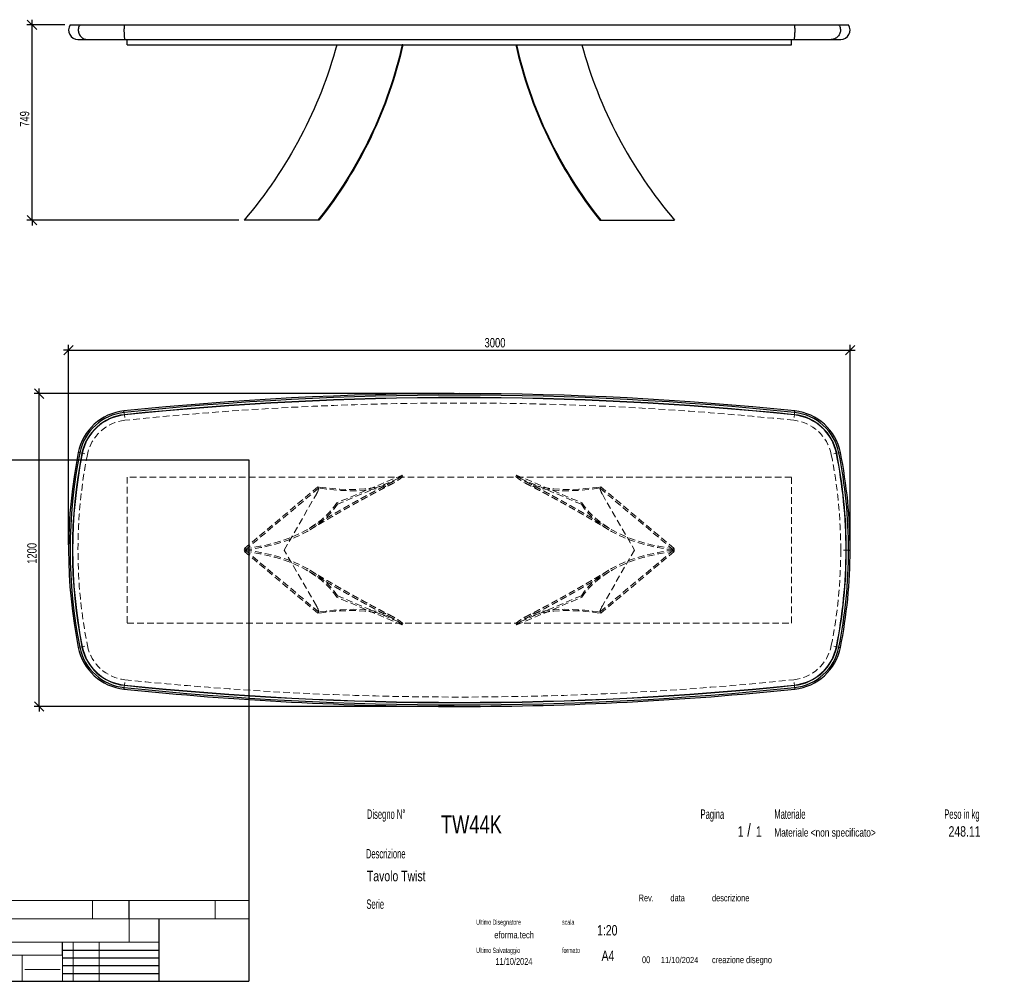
# Model space of a CAD drawing. Header units: millimetres. Extents: x 2 to 291, y 2 to 187.
# Tile 2 of 2: x 102 to 291, y 2 to 187. Entities that reach past the tile are written whole.
import ezdxf

# ---------------------------------------------------------------- set-up
doc = ezdxf.new("R2010")
doc.units = ezdxf.units.MM
doc.linetypes.add('HIDDEN', pattern=[1.905, 1.27, -0.635])
doc.layers.add('FORMAT', color=7, linetype='Continuous')
doc.styles.add('SLDTEXTSTYLE0', font='TXT', dxfattribs={"width": 0.605})
doc.styles.add('SLDTEXTSTYLE1', font='TXT', dxfattribs={"width": 0.75})
doc.dimstyles.new('SLDDIMSTYLE0', dxfattribs={"dimtxt": 1.8, "dimasz": 1.8, "dimexe": 0, "dimexo": 0.0625, "dimgap": 0.45, "dimtad": 1, "dimlfac": 20, "dimrnd": 1e-09, "dimzin": 12, "dimdsep": 46, "dimtxsty": 'SLDTEXTSTYLE1', "dimblk1": 'OBLIQUE', "dimblk2": 'OBLIQUE', "dimsah": 1, "dimcen": 0.09, "dimadec": 0, "dimazin": 3, "dimtfac": 1, "dimtmove": 0, "dimatfit": 0, "dimldrblk": 'OBLIQUE', "dimfxl": 0, "dimfrac": 2, "dimtolj": 1, "dimtzin": 12, "dimarcsym": 0})

# ---------------------------------------------------------------- blocks, each defined once
blk = doc.blocks.new('_Oblique')
at = {"color": 0, "linetype": 'ByBlock', "lineweight": -2}
blk.add_line((-0.5, -0.5), (0.5, 0.5), dxfattribs=at)
blk = doc.blocks.new('_D')
at = {"layer": 'FORMAT', "color": 7}
for p, q in [((110.7, 185.95), (103.37, 185.95)), ((104.37, 185.95), (104.37, 186.95)), ((104.37, 148.5), (104.37, 185.95)), ((144.08, 148.5), (103.37, 148.5)), ((104.37, 148.5), (104.37, 147.5))]:
    blk.add_line(p, q, dxfattribs=at)
at = {"layer": 'FORMAT', "color": 7, "xscale": 1.8, "yscale": 1.8}
for p, rotation in [((104.37, 185.95), 270.0000000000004), ((104.37, 148.5), 90.0000000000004)]:
    blk.add_blockref('_Oblique', p, dxfattribs=dict(at, rotation=rotation))
at = {"layer": 'FORMAT', "color": 7, "insert": (102.05, 166.4), "char_height": 1.8, "attachment_point": 1, "rotation": 90, "style": 'SLDTEXTSTYLE1'}
blk.add_mtext('749', dxfattribs=at)
blk = doc.blocks.new('_D_1')
at = {"layer": 'FORMAT', "color": 7}
for p, q in [((105.77, 115.22), (105.77, 116.22)), ((185.39, 115.22), (104.77, 115.22)), ((105.77, 55.22), (105.77, 115.22)), ((185.39, 55.22), (104.77, 55.22)), ((105.77, 55.22), (105.77, 54.22))]:
    blk.add_line(p, q, dxfattribs=at)
at = {"layer": 'FORMAT', "color": 7, "xscale": 1.8, "yscale": 1.8}
for p, rotation in [((105.77, 115.22, 16.7), 270.0000000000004), ((105.77, 55.22, 16.7), 90.0000000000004)]:
    blk.add_blockref('_Oblique', p, dxfattribs=dict(at, rotation=rotation))
at = {"layer": 'FORMAT', "color": 7, "insert": (103.45, 82.57), "char_height": 1.8, "attachment_point": 1, "rotation": 90, "style": 'SLDTEXTSTYLE1'}
blk.add_mtext('1200', dxfattribs=at)
blk = doc.blocks.new('_D_2')
at = {"layer": 'FORMAT', "color": 7}
for p, q in [((111.39, 123.57), (110.39, 123.57)), ((111.39, 86.22), (111.39, 124.57)), ((111.39, 123.57), (261.39, 123.57)), ((261.39, 86.22), (261.39, 124.57)), ((261.39, 123.57), (262.39, 123.57))]:
    blk.add_line(p, q, dxfattribs=at)
at = {"layer": 'FORMAT', "color": 7, "xscale": 1.8, "yscale": 1.8}
blk.add_blockref('_Oblique', (111.39, 123.57, 16.7), dxfattribs=at)
at = {"layer": 'FORMAT', "color": 7, "xscale": 1.8, "yscale": 1.8, "rotation": 180.0000000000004}
blk.add_blockref('_Oblique', (261.39, 123.57, 16.7), dxfattribs=at)
at = {"layer": 'FORMAT', "color": 7, "insert": (191.23, 125.89), "char_height": 1.8, "attachment_point": 1, "style": 'SLDTEXTSTYLE1'}
blk.add_mtext('3000', dxfattribs=at)

msp = doc.modelspace()

# ---------------------------------------------------------------- linework, layer by layer
at = {"color": 7, "linetype": 'Continuous', "lineweight": 25}
for p, q in [((111.69573, 185.9495), (113.54806, 185.9495)), ((113.54806, 185.9495), (122.05642, 185.9495)), ((122.05642, 185.9495), (250.72838, 185.9495)), ((250.72838, 185.9495), (259.23673, 185.9495)), ((259.23673, 185.9495), (261.08906, 185.9495)), ((113.1924, 183.1495), (115.01545, 183.1495)), ((115.01545, 183.1495), (122.21056, 183.1495)), ((122.21056, 183.1495), (250.57424, 183.1495)), ((122.6424, 182.1495), (122.6424, 183.1495)), ((122.6424, 182.1495), (175.41643, 182.1495)), ((175.5424, 182.1495), (175.42518, 182.1495)), ((175.55115, 182.1495), (197.23365, 182.1495)), ((197.2424, 182.1495), (197.35962, 182.1495)), ((197.36837, 182.1495), (250.1424, 182.1495)), ((250.1424, 182.1495), (250.1424, 183.1495)), ((250.57424, 183.1495), (257.76934, 183.1495)), ((257.76934, 183.1495), (259.5924, 183.1495)), ((159.24956, 148.4995), (145.07774, 148.4995)), ((145.27058, 148.7495), (145.27058, 148.73077)), ((145.27058, 148.7495), (145.28619, 148.7495)), ((159.4424, 148.4995), (159.24956, 148.4995)), ((213.3424, 148.4995), (213.53523, 148.4995)), ((213.53523, 148.4995), (227.70706, 148.4995)), ((227.51422, 148.7495), (227.49861, 148.7495)), ((227.51422, 148.7495), (227.51422, 148.73077)), ((122.05642, 111.59908), (122.02518, 111.90081)), ((250.72838, 111.59908), (250.75962, 111.90081)), ((122.10534, 111.12661), (122.10019, 111.17634)), ((250.67946, 111.12661), (250.68461, 111.17634)), ((113.54806, 103.86249), (113.25066, 103.92219)), ((114.01377, 103.769), (113.96475, 103.77884)), ((258.77102, 103.769), (258.82004, 103.77884)), ((259.23673, 103.86249), (259.53413, 103.92219)), ((260.61406, 85.22415), (260.66406, 85.22415)), ((261.08906, 85.22415), (261.3924, 85.22415)), ((113.54806, 66.58581), (113.25066, 66.52611)), ((114.01377, 66.6793), (113.96475, 66.66946)), ((258.77102, 66.6793), (258.82004, 66.66946)), ((259.23673, 66.58581), (259.53413, 66.52611)), ((122.05642, 58.84922), (122.02518, 58.5475)), ((122.10534, 59.3217), (122.10019, 59.27196)), ((250.67946, 59.3217), (250.68461, 59.27196)), ((250.72838, 58.84922), (250.75962, 58.5475))]:
    msp.add_line(p, q, dxfattribs=at)
at = {"color": 7, "linetype": 'HIDDEN', "lineweight": 18}
for p, q in [((122.02518, 111.90081), (122.21056, 110.11038)), ((250.75962, 111.90081), (250.57424, 110.11038)), ((113.25066, 103.92219), (115.01545, 103.56792)), ((259.53413, 103.92219), (257.76934, 103.56792)), ((250.1424, 99.22415), (122.6424, 99.22415)), ((122.6424, 99.22415), (122.6424, 71.22415)), ((175.42518, 99.6003), (162.86029, 94.26682)), ((162.97751, 93.99067), (175.5424, 99.32415)), ((175.5424, 99.32415), (175.42518, 99.6003)), ((197.2424, 99.32415), (197.35962, 99.6003)), ((209.80729, 93.99067), (197.2424, 99.32415)), ((197.35962, 99.6003), (209.92451, 94.26682)), ((250.1424, 71.22415), (250.1424, 99.22415)), ((159.24956, 97.34554), (145.07774, 85.45397)), ((145.27058, 85.22415), (159.4424, 97.11572)), ((159.4424, 97.11572), (159.24956, 97.34554)), ((213.3424, 97.11572), (213.53523, 97.34554)), ((227.51422, 85.22415), (213.3424, 97.11572)), ((213.53523, 97.34554), (227.70706, 85.45397)), ((152.77058, 85.22415), (158.94547, 95.91938)), ((213.83933, 95.91938), (220.01422, 85.22415)), ((162.86029, 94.26682), (162.97751, 93.99067)), ((209.92451, 94.26682), (209.80729, 93.99067)), ((145.07774, 85.45397), (145.27058, 85.22415)), ((145.07774, 84.99434), (145.27058, 85.22415)), ((145.27058, 85.22415), (159.4424, 73.33258)), ((158.94547, 74.52893), (152.77058, 85.22415)), ((227.51422, 85.22415), (213.3424, 73.33258)), ((220.01422, 85.22415), (213.83933, 74.52893)), ((227.70706, 85.45397), (227.51422, 85.22415)), ((227.70706, 84.99434), (227.51422, 85.22415)), ((261.3924, 85.22415), (259.5924, 85.22415)), ((159.24956, 73.10277), (145.07774, 84.99434)), ((213.53523, 73.10277), (227.70706, 84.99434)), ((162.86029, 76.18148), (162.97751, 76.45763)), ((175.42518, 70.848), (162.86029, 76.18148)), ((162.97751, 76.45763), (175.5424, 71.12415)), ((209.80729, 76.45763), (197.2424, 71.12415)), ((197.35962, 70.848), (209.92451, 76.18148)), ((209.92451, 76.18148), (209.80729, 76.45763)), ((159.4424, 73.33258), (159.24956, 73.10277)), ((213.3424, 73.33258), (213.53523, 73.10277)), ((122.6424, 71.22415), (250.1424, 71.22415)), ((175.5424, 71.12415), (175.42518, 70.848)), ((197.2424, 71.12415), (197.35962, 70.848)), ((113.25066, 66.52611), (115.01545, 66.88039)), ((259.53413, 66.52611), (257.76934, 66.88039)), ((122.02518, 58.5475), (122.21056, 60.33793)), ((250.75962, 58.5475), (250.57424, 60.33793))]:
    msp.add_line(p, q, dxfattribs=at)
at = {"color": 7, "linetype": 'Continuous', "lineweight": 25, "flags": 128}
for points in [[(113.54806, 185.9495), (113.45516, 185.79055), (113.37874, 185.62272), (113.31963, 185.44778), (113.27843, 185.26756), (113.25559, 185.08399), (113.25136, 184.89899), (113.26576, 184.71453), (113.29866, 184.53255), (113.3497, 184.35498), (113.41835, 184.18369), (113.50387, 184.02049), (113.60537, 183.86712), (113.72178, 183.72518), (113.85185, 183.59618), (113.99422, 183.48148), (114.14739, 183.3823), (114.30973, 183.29968), (114.47953, 183.2345), (114.65499, 183.18744), (114.83426, 183.15901), (115.01545, 183.1495)], [(122.05642, 185.9495), (122.04666, 185.79055), (122.03863, 185.62272), (122.03242, 185.44778), (122.0281, 185.26756), (122.0257, 185.08399), (122.02525, 184.89899), (122.02676, 184.71453), (122.03022, 184.53255), (122.03558, 184.35498), (122.04279, 184.18369), (122.05178, 184.02049), (122.06244, 183.86712), (122.07467, 183.72518), (122.08833, 183.59618), (122.10328, 183.48148), (122.11937, 183.3823), (122.13643, 183.29968), (122.15426, 183.2345), (122.17269, 183.18744), (122.19152, 183.15901), (122.21056, 183.1495)], [(250.72838, 185.9495), (250.73814, 185.79055), (250.74616, 185.62272), (250.75237, 185.44778), (250.7567, 185.26756), (250.7591, 185.08399), (250.75954, 184.89899), (250.75803, 184.71453), (250.75458, 184.53255), (250.74921, 184.35498), (250.742, 184.18369), (250.73302, 184.02049), (250.72236, 183.86712), (250.71013, 183.72518), (250.69647, 183.59618), (250.68151, 183.48148), (250.66542, 183.3823), (250.64837, 183.29968), (250.63053, 183.2345), (250.6121, 183.18744), (250.59327, 183.15901), (250.57424, 183.1495)], [(259.23673, 185.9495), (259.32964, 185.79055), (259.40605, 185.62272), (259.46517, 185.44778), (259.50636, 185.26756), (259.5292, 185.08399), (259.53344, 184.89899), (259.51903, 184.71453), (259.48614, 184.53255), (259.43509, 184.35498), (259.36645, 184.18369), (259.28092, 184.02049), (259.17942, 183.86712), (259.06302, 183.72518), (258.93294, 183.59618), (258.79057, 183.48148), (258.6374, 183.3823), (258.47506, 183.29968), (258.30527, 183.2345), (258.1298, 183.18744), (257.95053, 183.15901), (257.76934, 183.1495)]]:
    msp.add_lwpolyline(points, dxfattribs=at)
at = {"color": 7, "linetype": 'Continuous', "lineweight": 25}
for centre, radius, start, end in [((113.1924, 184.9495), 1.8, 146.2510114, 270), ((259.5924, 184.9495), 1.8, 270, 33.7489886), ((186.3924, -509.77585), 625, 84.08876688, 95.91123312), ((186.3924, -509.77585), 624.69666, 84.08876688, 95.91123312), ((186.3924, -509.77585), 624.27166, 84.08876688, 95.91123312), ((186.3924, -509.77585), 624.22166, 84.08876688, 95.91123312), ((123.05505, 101.95398), 10, 95.9112331, 168.6488503), ((123.05505, 101.95398), 9.69666, 95.9112331, 168.6488503), ((249.72974, 101.95398), 9.69666, 11.3511497, 84.0887669), ((249.72974, 101.95398), 10, 11.3511497, 84.0887669), ((123.05505, 101.95398), 9.27166, 95.9112331, 168.6488503), ((123.05505, 101.95398), 9.22166, 95.9112331, 168.6488503), ((249.72974, 101.95398), 9.22166, 11.3511497, 84.0887669), ((249.72974, 101.95398), 9.27166, 11.3511497, 84.0887669), ((206.3924, 85.22415), 95, 168.6488503, 191.3511497), ((206.3924, 85.22415), 94.69666, 168.6488503, 191.3511497), ((206.3924, 85.22415), 94.27166, 168.6488503, 191.3511497), ((206.3924, 85.22415), 94.22166, 168.6488503, 191.3511497), ((166.3924, 85.22415), 94.22166, 0, 11.3511497), ((166.3924, 85.22415), 94.27166, 0, 11.3511497), ((166.3924, 85.22415), 94.69666, 0, 11.3511497), ((166.3924, 85.22415), 95, 0, 11.3511497), ((166.3924, 85.22415), 94.22166, 348.6488503, 0), ((166.3924, 85.22415), 94.27166, 348.6488503, 0), ((166.3924, 85.22415), 94.69666, 348.6488503, 0), ((166.3924, 85.22415), 95, 348.6488503, 0), ((123.05505, 68.49433), 10, 191.3511497, 264.0887669), ((123.05505, 68.49433), 9.69666, 191.3511497, 264.0887669), ((123.05505, 68.49433), 9.27166, 191.3511497, 264.0887669), ((123.05505, 68.49433), 9.22166, 191.3511497, 264.0887669), ((249.72974, 68.49433), 9.22166, 275.9112331, 348.6488503), ((249.72974, 68.49433), 9.27166, 275.9112331, 348.6488503), ((249.72974, 68.49433), 9.69666, 275.9112331, 348.6488503), ((249.72974, 68.49433), 10, 275.9112331, 348.6488503), ((186.3924, 680.22415), 624.69666, 264.08876688, 275.91123312), ((186.3924, 680.22415), 624.27166, 264.08876688, 275.91123312), ((186.3924, 680.22415), 624.22166, 264.08876688, 275.91123312), ((186.3924, 680.22415), 625, 264.08876688, 270), ((186.3924, 680.22415), 625, 270, 275.91123312)]:
    msp.add_arc(centre, radius, start, end, dxfattribs=at)
at = {"color": 7, "linetype": 'HIDDEN', "lineweight": 18}
for centre, radius, start, end in [((186.3924, -509.77585), 623.2, 84.08876688, 95.91123312), ((123.05505, 101.95398), 8.2, 95.9112331, 168.6488503), ((249.72974, 101.95398), 8.2, 11.3511497, 84.0887669), ((206.3924, 85.22415), 93.2, 168.6488503, 191.3511497), ((166.3924, 85.22415), 93.2, 0, 11.3511497), ((154.61534, 98.41938), 5, 330, 344.8865476), ((218.16945, 98.41938), 5, 195.1134524, 210), ((166.3924, 85.22415), 93.2, 348.6488503, 0), ((154.61534, 72.02893), 5, 15.1134524, 30), ((218.16945, 72.02893), 5, 150, 164.8865476), ((123.05505, 68.49433), 8.2, 191.3511497, 264.0887669), ((249.72974, 68.49433), 8.2, 275.9112331, 348.6488503), ((186.3924, 680.22415), 623.2, 264.08876688, 275.91123312)]:
    msp.add_arc(centre, radius, start, end, dxfattribs=at)
at = {"color": 7, "linetype": 'Continuous', "lineweight": 25}
for points in [[(162.86029, 182.1495), (159.62941, 170.01818), (153.50186, 158.38538), (145.07774, 148.4995)], [(175.42518, 182.1495), (172.72995, 170.01818), (167.13804, 158.38538), (159.24956, 148.4995)], [(175.5424, 182.1495), (172.87237, 170.01818), (167.30567, 158.38538), (159.4424, 148.4995)], [(197.2424, 182.1495), (199.91242, 170.01818), (205.47913, 158.38538), (213.3424, 148.4995)], [(197.35962, 182.1495), (200.05485, 170.01818), (205.64676, 158.38538), (213.53523, 148.4995)], [(209.92451, 182.1495), (213.15538, 170.01818), (219.28294, 158.38538), (227.70706, 148.4995)]]:
    msp.add_open_spline(points, degree=3, dxfattribs=at)
at = {"color": 7, "linetype": 'HIDDEN', "lineweight": 18}
for points, knots in [([(157.5715, 89.35914), (157.65039, 89.40676), (157.79402, 89.49346), (157.98816, 89.61037), (158.15124, 89.70844), (158.307, 89.80198), (158.47786, 89.90446), (158.66476, 90.01638), (158.84677, 90.12518), (159.00485, 90.21953), (159.15862, 90.3112), (159.32727, 90.4116), (159.53273, 90.53371), (159.75626, 90.6663), (159.96993, 90.79277), (160.18188, 90.918), (160.41586, 91.056), (160.66504, 91.2026), (160.90398, 91.34285), (161.12898, 91.47466), (161.36533, 91.61282), (161.60676, 91.75362), (161.82376, 91.8799), (161.9979, 91.98104), (162.14939, 92.0689), (162.29056, 92.15067), (162.43386, 92.23356), (162.5619, 92.30752), (162.66837, 92.36895), (162.76876, 92.42682), (162.879, 92.49031), (163.00738, 92.56416), (163.15031, 92.64627), (163.29374, 92.72855), (163.43009, 92.80665), (163.55445, 92.8778), (163.67473, 92.94654), (163.806, 93.02146), (163.9849, 93.12344), (164.20285, 93.24741), (164.43187, 93.37735), (164.62499, 93.4867), (164.78347, 93.57627), (164.92267, 93.65484), (165.0758, 93.74114), (165.26442, 93.84728), (165.49962, 93.97933), (165.76278, 94.12669), (166.05531, 94.29003), (166.35467, 94.45665), (166.64945, 94.62018), (166.95975, 94.79181), (167.25752, 94.95595), (167.55991, 95.12206), (167.78469, 95.24519), (167.97622, 95.34986), (168.12372, 95.43033), (168.26467, 95.5071), (168.3892, 95.57483), (168.50737, 95.63902), (168.63969, 95.7108), (168.79621, 95.79556), (168.94775, 95.87747), (169.07463, 95.94594), (169.17184, 95.99834), (169.26462, 96.04829), (169.36102, 96.10015), (169.4534, 96.14978), (169.53107, 96.19146), (169.60243, 96.22974), (169.70814, 96.28638), (169.85494, 96.36493), (170.01798, 96.45198), (170.16052, 96.52795), (170.29442, 96.59921), (170.44716, 96.68036), (170.62013, 96.77208), (170.79672, 96.86551), (170.95568, 96.94945), (171.09697, 97.02392), (171.23281, 97.09539), (171.38238, 97.17397), (171.53283, 97.25286), (171.67228, 97.32584), (171.78709, 97.38584), (171.88625, 97.43759), (171.96987, 97.48118), (172.04879, 97.52227), (172.14247, 97.57101), (172.274, 97.63935), (172.45117, 97.73122), (172.67653, 97.84779), (172.94634, 97.9869), (173.26036, 98.14825), (173.48457, 98.26281), (173.60396, 98.32381)], [0, 0, 0, 0, 0.0147843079, 0.026914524, 0.0363999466, 0.0454206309, 0.0561635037, 0.068386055, 0.08035226, 0.0901591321, 0.0979310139, 0.1091296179, 0.1217318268, 0.1363908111, 0.1509665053, 0.1617118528, 0.1760544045, 0.1947297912, 0.2082783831, 0.2207737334, 0.2368745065, 0.2524765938, 0.2659298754, 0.2774523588, 0.285044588, 0.2942605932, 0.3038508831, 0.3118371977, 0.3181982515, 0.3237568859, 0.3306057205, 0.3388127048, 0.3477600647, 0.3573271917, 0.3656254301, 0.3732472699, 0.3805733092, 0.3881111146, 0.3977881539, 0.4140210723, 0.42885251, 0.4405938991, 0.4501137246, 0.4584773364, 0.4666399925, 0.4787928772, 0.4937161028, 0.5105504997, 0.5279525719, 0.5484076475, 0.5665054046, 0.5830466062, 0.6064245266, 0.622173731, 0.639567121, 0.6484563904, 0.6579882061, 0.6671438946, 0.6748205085, 0.681307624, 0.6893365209, 0.6995819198, 0.7105442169, 0.7176147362, 0.7232788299, 0.7287137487, 0.734975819, 0.7413280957, 0.7460152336, 0.7495109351, 0.7546582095, 0.7657869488, 0.7769777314, 0.7851573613, 0.7924740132, 0.8019858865, 0.81355953, 0.8245452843, 0.8348381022, 0.8432630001, 0.8512757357, 0.8605725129, 0.8711562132, 0.8791471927, 0.8862706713, 0.8924387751, 0.8976554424, 0.9019913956, 0.9076002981, 0.9155191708, 0.9268910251, 0.9410401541, 0.9579528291, 0.9776125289, 1, 1, 1, 1]), ([(199.18084, 98.32381), (199.30315, 98.26131), (199.53037, 98.14521), (199.84488, 97.98359), (200.10679, 97.84855), (200.3158, 97.74044), (200.47329, 97.6588), (200.59703, 97.59455), (200.7078, 97.53695), (200.82493, 97.47597), (201.0143, 97.37721), (201.27644, 97.24013), (201.59857, 97.07099), (201.91154, 96.90601), (202.21841, 96.74366), (202.52709, 96.57976), (202.7978, 96.43549), (203.01758, 96.31801), (203.18676, 96.2274), (203.36678, 96.1308), (203.55438, 96.02991), (203.73044, 95.93502), (203.88679, 95.8506), (204.03947, 95.76802), (204.20648, 95.67753), (204.38871, 95.57859), (204.5703, 95.4798), (204.72524, 95.39534), (204.85544, 95.32425), (204.98296, 95.25454), (205.13455, 95.17155), (205.29516, 95.08346), (205.44291, 95.00228), (205.56807, 94.93341), (205.68791, 94.86738), (205.81712, 94.7961), (205.96821, 94.71263), (206.13903, 94.6181), (206.31405, 94.52104), (206.47194, 94.43333), (206.6029, 94.36047), (206.7268, 94.29145), (206.86194, 94.21607), (207.00678, 94.13516), (207.14561, 94.05748), (207.26679, 93.98959), (207.38771, 93.92176), (207.51614, 93.84963), (207.6705, 93.76282), (207.85348, 93.65974), (208.06147, 93.54232), (208.27005, 93.4243), (208.45428, 93.31986), (208.60165, 93.23617), (208.7198, 93.16899), (208.82026, 93.1118), (208.92965, 93.04948), (209.06319, 92.97331), (209.2187, 92.88448), (209.37398, 92.79563), (209.54802, 92.69589), (209.76712, 92.57013), (210.03906, 92.41363), (210.31659, 92.25346), (210.57997, 92.10106), (210.86489, 91.93582), (211.1177, 91.78877), (211.32364, 91.6687), (211.46219, 91.58783), (211.61563, 91.49814), (211.78706, 91.39778), (211.95506, 91.29927), (212.10372, 91.21198), (212.23544, 91.13453), (212.36198, 91.06004), (212.49337, 90.98261), (212.63812, 90.8972), (212.79333, 90.8055), (212.94384, 90.71644), (213.07419, 90.63921), (213.1918, 90.56945), (213.31728, 90.49496), (213.46742, 90.40571), (213.62616, 90.31121), (213.77035, 90.22525), (213.88475, 90.15698), (213.97704, 90.10185), (214.06123, 90.05153), (214.1468, 90.00033), (214.24364, 89.94236), (214.36353, 89.87052), (214.51828, 89.77769), (214.7137, 89.66028), (214.94991, 89.51811), (215.12095, 89.41488), (215.2133, 89.35914)], [0, 0, 0, 0, 0.022939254, 0.042611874, 0.058994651, 0.072068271, 0.081817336, 0.088531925, 0.095259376, 0.102575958, 0.110483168, 0.130748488, 0.151730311, 0.17130456, 0.18941213, 0.208639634, 0.229077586, 0.240080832, 0.249771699, 0.260728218, 0.273766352, 0.284874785, 0.293670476, 0.303001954, 0.313426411, 0.324903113, 0.337084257, 0.347388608, 0.353905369, 0.361523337, 0.371251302, 0.3822152, 0.39148623, 0.39883845, 0.405607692, 0.413892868, 0.422993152, 0.433849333, 0.445823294, 0.455712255, 0.463367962, 0.470303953, 0.478869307, 0.488625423, 0.497376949, 0.504821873, 0.511278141, 0.519980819, 0.528828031, 0.540128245, 0.55417782, 0.567705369, 0.579119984, 0.588617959, 0.595254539, 0.601211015, 0.607409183, 0.61571174, 0.62617065, 0.636469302, 0.644732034, 0.658705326, 0.677431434, 0.695572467, 0.710597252, 0.726692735, 0.748810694, 0.757783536, 0.765228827, 0.774799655, 0.786503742, 0.797303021, 0.80623164, 0.814318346, 0.821946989, 0.82990828, 0.838899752, 0.849031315, 0.858952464, 0.867068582, 0.873428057, 0.880964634, 0.890543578, 0.901514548, 0.910656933, 0.917531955, 0.922942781, 0.927962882, 0.933306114, 0.938973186, 0.946096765, 0.955753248, 0.967949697, 0.982695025, 1, 1, 1, 1]), ([(157.71963, 89.10193), (157.79788, 89.14916), (157.94046, 89.23522), (158.1334, 89.35141), (158.29518, 89.4487), (158.44892, 89.54103), (158.61656, 89.64158), (158.80072, 89.75186), (158.98138, 89.85987), (159.13998, 89.95454), (159.28345, 90.04007), (159.42699, 90.12554), (159.58827, 90.22145), (159.76896, 90.32873), (159.95904, 90.4414), (160.13675, 90.54655), (160.2787, 90.63041), (160.39924, 90.70155), (160.52163, 90.77372), (160.66148, 90.85606), (160.80102, 90.93812), (160.92199, 91.00917), (161.01819, 91.06561), (161.10119, 91.11428), (161.18354, 91.16253), (161.27408, 91.21553), (161.37478, 91.27443), (161.48957, 91.3415), (161.62165, 91.41859), (161.7732, 91.50692), (161.9343, 91.60068), (162.08841, 91.69023), (162.22733, 91.77084), (162.35396, 91.84424), (162.48341, 91.91917), (162.62223, 91.99943), (162.77536, 92.08784), (162.93923, 92.1823), (163.09975, 92.27469), (163.23991, 92.35523), (163.36345, 92.42613), (163.4914, 92.49949), (163.64449, 92.58714), (163.80748, 92.6803), (163.95615, 92.76513), (164.09393, 92.84365), (164.23954, 92.92653), (164.41806, 93.02797), (164.63388, 93.15036), (164.86208, 93.27947), (165.07755, 93.40109), (165.25289, 93.49986), (165.40222, 93.58384), (165.5414, 93.662), (165.69455, 93.74789), (165.87659, 93.84981), (166.07227, 93.95913), (166.2529, 94.05983), (166.41407, 94.14953), (166.58169, 94.24267), (166.75469, 94.33862), (166.91869, 94.4294), (167.05507, 94.50478), (167.17773, 94.57248), (167.29051, 94.63464), (167.40705, 94.69881), (167.54253, 94.77331), (167.70192, 94.86081), (167.86287, 94.94899), (168.00022, 95.02412), (168.10989, 95.08403), (168.20936, 95.13831), (168.31534, 95.19608), (168.43454, 95.26097), (168.57644, 95.33812), (168.7464, 95.43035), (168.93571, 95.53287), (169.11858, 95.63168), (169.27645, 95.71682), (169.40294, 95.78492), (169.50987, 95.84242), (169.61179, 95.89716), (169.72679, 95.95885), (169.86343, 96.03204), (170.00975, 96.11029), (170.14686, 96.18348), (170.25871, 96.2431), (170.35667, 96.29525), (170.46704, 96.35395), (170.60705, 96.4283), (170.7686, 96.51393), (170.92787, 96.59818), (171.06865, 96.67251), (171.18941, 96.73617), (171.3151, 96.80234), (171.4654, 96.88134), (171.65002, 96.97817), (171.83872, 97.07691), (172.00611, 97.1643), (172.12866, 97.22815), (172.22932, 97.28053), (172.33696, 97.33648), (172.48058, 97.41103), (172.66129, 97.50463), (172.87881, 97.61701), (173.13305, 97.74795), (173.42376, 97.8972), (173.62986, 98.00246), (173.73891, 98.05816)], [0, 0, 0, 0, 0.01467324, 0.026738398, 0.03620459, 0.045092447, 0.055640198, 0.067612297, 0.07953434, 0.089401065, 0.097273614, 0.106398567, 0.1162935, 0.127486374, 0.140244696, 0.151894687, 0.160764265, 0.166826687, 0.174463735, 0.183671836, 0.192992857, 0.200570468, 0.206313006, 0.211009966, 0.216133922, 0.221743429, 0.227967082, 0.234988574, 0.243230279, 0.252692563, 0.263355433, 0.273382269, 0.281532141, 0.289349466, 0.297077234, 0.305755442, 0.315329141, 0.325732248, 0.336416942, 0.345363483, 0.351953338, 0.359530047, 0.369302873, 0.380591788, 0.39001389, 0.397109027, 0.406371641, 0.417267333, 0.430503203, 0.446745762, 0.459962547, 0.470810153, 0.479542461, 0.487894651, 0.496844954, 0.508194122, 0.521952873, 0.53344884, 0.541979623, 0.552102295, 0.564810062, 0.574348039, 0.582781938, 0.590324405, 0.597294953, 0.60388094, 0.612134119, 0.622622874, 0.633659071, 0.642198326, 0.648305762, 0.654243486, 0.660863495, 0.668165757, 0.676559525, 0.687422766, 0.699981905, 0.711996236, 0.721651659, 0.729532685, 0.735677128, 0.741672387, 0.748617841, 0.757215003, 0.76726362, 0.776021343, 0.782893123, 0.788207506, 0.794377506, 0.803475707, 0.814252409, 0.824345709, 0.833124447, 0.840594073, 0.847088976, 0.857094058, 0.868783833, 0.881407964, 0.891899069, 0.899940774, 0.904527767, 0.911280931, 0.920344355, 0.931711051, 0.945371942, 0.961315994, 0.979530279, 1, 1, 1, 1]), ([(199.04588, 98.05816), (199.16139, 97.99916), (199.37724, 97.88891), (199.67812, 97.73439), (199.93321, 97.60296), (200.14227, 97.49491), (200.30518, 97.41052), (200.48219, 97.31866), (200.70036, 97.20518), (200.97228, 97.06326), (201.25569, 96.91483), (201.52941, 96.77098), (201.79266, 96.63217), (202.01882, 96.51255), (202.2168, 96.40758), (202.39349, 96.3137), (202.56852, 96.22051), (202.73171, 96.13344), (202.88063, 96.05384), (203.01301, 95.98297), (203.14437, 95.91253), (203.2828, 95.83819), (203.42539, 95.7615), (203.55382, 95.6923), (203.65778, 95.63622), (203.74852, 95.58721), (203.8662, 95.52359), (204.03, 95.43491), (204.25228, 95.31428), (204.4979, 95.18064), (204.73684, 95.05025), (204.92533, 94.94713), (205.06426, 94.87099), (205.17391, 94.81083), (205.29515, 94.74424), (205.44217, 94.66336), (205.60551, 94.57335), (205.76139, 94.48729), (205.89191, 94.41512), (206.01031, 94.34957), (206.13619, 94.27979), (206.27816, 94.20098), (206.42747, 94.11797), (206.57112, 94.03797), (206.7025, 93.9647), (206.81807, 93.90016), (206.92529, 93.84023), (207.03976, 93.77616), (207.19306, 93.69026), (207.37126, 93.59022), (207.545, 93.49249), (207.68513, 93.41354), (207.80924, 93.34353), (207.94275, 93.26811), (208.10028, 93.17901), (208.28909, 93.07203), (208.49579, 92.95467), (208.69356, 92.84213), (208.85729, 92.7488), (208.9949, 92.67024), (209.12419, 92.59634), (209.26323, 92.51677), (209.41785, 92.42815), (209.57301, 92.33908), (209.71611, 92.25681), (209.83323, 92.1894), (209.93491, 92.1308), (210.03639, 92.07228), (210.15225, 92.00539), (210.28808, 91.92687), (210.42772, 91.84604), (210.55492, 91.77232), (210.68002, 91.69972), (210.818, 91.61957), (210.98839, 91.52044), (211.19318, 91.40109), (211.43629, 91.25912), (211.68617, 91.11283), (211.91016, 90.98139), (212.10199, 90.86862), (212.29185, 90.75683), (212.47827, 90.64686), (212.65482, 90.54254), (212.80269, 90.45504), (212.93151, 90.37872), (213.05012, 90.30837), (213.17917, 90.23175), (213.3438, 90.13389), (213.52044, 90.02871), (213.6815, 89.93265), (213.80964, 89.85614), (213.92512, 89.78711), (214.03297, 89.72258), (214.14311, 89.65662), (214.26328, 89.58458), (214.41584, 89.49303), (214.60217, 89.38103), (214.82239, 89.24846), (214.98046, 89.15306), (215.06516, 89.10193)], [0, 0, 0, 0, 0.021682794, 0.04051907, 0.056489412, 0.069577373, 0.079769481, 0.087075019, 0.102789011, 0.120695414, 0.138060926, 0.156142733, 0.172455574, 0.187376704, 0.19806911, 0.209421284, 0.220472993, 0.230859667, 0.239990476, 0.248365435, 0.255644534, 0.264591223, 0.274292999, 0.282353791, 0.288644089, 0.293755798, 0.299331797, 0.31066501, 0.324408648, 0.340930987, 0.35663685, 0.3691363, 0.376208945, 0.382636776, 0.389652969, 0.398891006, 0.410142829, 0.420215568, 0.428058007, 0.434566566, 0.442367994, 0.451607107, 0.461124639, 0.470300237, 0.478482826, 0.485703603, 0.491921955, 0.498541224, 0.507107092, 0.520571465, 0.53183362, 0.539585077, 0.546833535, 0.555093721, 0.56457455, 0.576298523, 0.59041182, 0.60324027, 0.61330165, 0.621048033, 0.628986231, 0.637491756, 0.647059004, 0.657913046, 0.666522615, 0.673834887, 0.679829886, 0.685550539, 0.692821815, 0.701508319, 0.71096769, 0.718953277, 0.725314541, 0.734384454, 0.744776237, 0.757200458, 0.772709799, 0.790279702, 0.803982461, 0.81465361, 0.8261979, 0.839529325, 0.849560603, 0.859260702, 0.867223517, 0.873690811, 0.881476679, 0.891383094, 0.90450791, 0.914543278, 0.921554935, 0.928552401, 0.93620101, 0.941769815, 0.949191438, 0.958718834, 0.970357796, 0.984115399, 1, 1, 1, 1]), ([(173.73891, 72.39015), (173.62341, 72.44914), (173.40756, 72.55939), (173.10668, 72.71391), (172.85159, 72.84535), (172.64253, 72.95339), (172.47961, 73.03779), (172.30261, 73.12965), (172.08443, 73.24313), (171.81252, 73.38504), (171.52911, 73.53348), (171.25539, 73.67733), (170.99213, 73.81614), (170.76597, 73.93575), (170.56799, 74.04072), (170.3913, 74.1346), (170.21628, 74.2278), (170.05309, 74.31487), (169.90417, 74.39447), (169.77179, 74.46534), (169.64042, 74.53578), (169.50199, 74.61011), (169.3594, 74.68681), (169.23097, 74.75601), (169.12702, 74.81209), (169.03627, 74.8611), (168.91859, 74.92472), (168.75479, 75.0134), (168.53251, 75.13402), (168.2869, 75.26767), (168.04796, 75.39806), (167.85947, 75.50117), (167.72053, 75.57731), (167.61088, 75.63747), (167.48964, 75.70407), (167.34262, 75.78495), (167.17928, 75.87496), (167.02341, 75.96101), (166.89289, 76.03318), (166.77449, 76.09874), (166.6486, 76.16851), (166.50663, 76.24732), (166.35733, 76.33034), (166.21367, 76.41034), (166.0823, 76.4836), (165.96672, 76.54814), (165.85951, 76.60808), (165.74504, 76.67214), (165.59173, 76.75805), (165.41353, 76.85809), (165.2398, 76.95582), (165.09967, 77.03477), (164.97556, 77.10478), (164.84204, 77.18019), (164.68452, 77.26929), (164.4957, 77.37628), (164.28901, 77.49364), (164.09123, 77.60617), (163.9275, 77.69951), (163.7899, 77.77806), (163.6606, 77.85196), (163.52156, 77.93154), (163.36695, 78.02015), (163.21178, 78.10922), (163.06869, 78.19149), (162.95157, 78.25891), (162.84989, 78.3175), (162.74841, 78.37603), (162.63255, 78.44292), (162.49671, 78.52144), (162.35708, 78.60226), (162.22988, 78.67599), (162.10477, 78.74858), (161.96679, 78.82874), (161.7964, 78.92786), (161.59161, 79.04721), (161.3485, 79.18919), (161.09863, 79.33548), (160.87463, 79.46692), (160.6828, 79.57969), (160.49295, 79.69148), (160.30652, 79.80145), (160.12997, 79.90577), (159.98211, 79.99326), (159.85328, 80.06959), (159.73467, 80.13994), (159.60563, 80.21655), (159.44099, 80.31442), (159.26436, 80.41959), (159.10329, 80.51566), (158.97516, 80.59217), (158.85967, 80.66119), (158.75183, 80.72572), (158.64168, 80.79169), (158.52151, 80.86372), (158.36896, 80.95528), (158.18262, 81.06727), (157.96241, 81.19984), (157.80434, 81.29525), (157.71963, 81.34638)], [0, 0, 0, 0, 0.021682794, 0.04051907, 0.056489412, 0.069577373, 0.079769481, 0.087075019, 0.102789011, 0.120695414, 0.138060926, 0.156142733, 0.172455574, 0.187376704, 0.19806911, 0.209421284, 0.220472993, 0.230859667, 0.239990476, 0.248365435, 0.255644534, 0.264591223, 0.274292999, 0.282353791, 0.288644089, 0.293755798, 0.299331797, 0.31066501, 0.324408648, 0.340930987, 0.35663685, 0.3691363, 0.376208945, 0.382636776, 0.389652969, 0.398891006, 0.410142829, 0.420215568, 0.428058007, 0.434566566, 0.442367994, 0.451607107, 0.461124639, 0.470300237, 0.478482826, 0.485703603, 0.491921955, 0.498541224, 0.507107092, 0.520571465, 0.53183362, 0.539585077, 0.546833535, 0.555093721, 0.56457455, 0.576298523, 0.59041182, 0.60324027, 0.61330165, 0.621048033, 0.628986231, 0.637491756, 0.647059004, 0.657913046, 0.666522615, 0.673834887, 0.679829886, 0.685550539, 0.692821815, 0.701508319, 0.71096769, 0.718953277, 0.725314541, 0.734384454, 0.744776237, 0.757200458, 0.772709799, 0.790279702, 0.803982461, 0.81465361, 0.8261979, 0.839529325, 0.849560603, 0.859260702, 0.867223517, 0.873690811, 0.881476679, 0.891383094, 0.90450791, 0.914543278, 0.921554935, 0.928552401, 0.93620101, 0.941769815, 0.949191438, 0.958718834, 0.970357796, 0.984115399, 1, 1, 1, 1]), ([(215.06516, 81.34638), (214.98692, 81.29915), (214.84434, 81.21308), (214.65139, 81.0969), (214.48962, 80.99961), (214.33588, 80.90727), (214.16824, 80.80672), (213.98408, 80.69644), (213.80342, 80.58844), (213.64481, 80.49376), (213.50135, 80.40824), (213.35781, 80.32276), (213.19653, 80.22686), (213.01584, 80.11957), (212.82575, 80.0069), (212.64804, 79.90175), (212.50609, 79.81789), (212.38555, 79.74675), (212.26316, 79.67459), (212.12332, 79.59224), (211.98378, 79.51019), (211.86281, 79.43914), (211.76661, 79.38269), (211.68361, 79.33403), (211.60125, 79.28578), (211.51072, 79.23278), (211.41001, 79.17388), (211.29523, 79.10681), (211.16314, 79.02972), (211.0116, 78.94139), (210.8505, 78.84763), (210.69638, 78.75807), (210.55747, 78.67746), (210.43083, 78.60407), (210.30139, 78.52914), (210.16256, 78.44887), (210.00943, 78.36046), (209.84557, 78.266), (209.68504, 78.17362), (209.54488, 78.09308), (209.42135, 78.02217), (209.2934, 77.94882), (209.1403, 77.86117), (208.97732, 77.76801), (208.82865, 77.68317), (208.69086, 77.60465), (208.54526, 77.52178), (208.36674, 77.42034), (208.15092, 77.29794), (207.92271, 77.16883), (207.70725, 77.04722), (207.53191, 76.94845), (207.38258, 76.86446), (207.2434, 76.7863), (207.09025, 76.70041), (206.9082, 76.59849), (206.71253, 76.48917), (206.5319, 76.38847), (206.37073, 76.29877), (206.20311, 76.20563), (206.0301, 76.10968), (205.86611, 76.0189), (205.72972, 75.94353), (205.60706, 75.87583), (205.49429, 75.81366), (205.37774, 75.7495), (205.24226, 75.675), (205.08287, 75.5875), (204.92193, 75.49931), (204.78458, 75.42419), (204.6749, 75.36427), (204.57543, 75.30999), (204.46945, 75.25223), (204.35025, 75.18733), (204.20835, 75.11019), (204.03839, 75.01795), (203.84909, 74.91543), (203.66622, 74.81662), (203.50835, 74.73149), (203.38185, 74.66339), (203.27493, 74.60589), (203.17301, 74.55115), (203.05801, 74.48946), (202.92137, 74.41626), (202.77504, 74.33802), (202.63793, 74.26483), (202.52609, 74.20521), (202.42812, 74.15305), (202.31775, 74.09435), (202.17775, 74.02001), (202.0162, 73.93438), (201.85693, 73.85013), (201.71615, 73.7758), (201.59538, 73.71213), (201.4697, 73.64597), (201.31939, 73.56696), (201.13478, 73.47013), (200.94608, 73.37139), (200.77869, 73.28401), (200.65614, 73.22016), (200.55548, 73.16777), (200.44784, 73.11182), (200.30422, 73.03728), (200.1235, 72.94368), (199.90598, 72.8313), (199.65175, 72.70036), (199.36103, 72.5511), (199.15494, 72.44585), (199.04588, 72.39015)], [0, 0, 0, 0, 0.01467324, 0.026738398, 0.03620459, 0.045092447, 0.055640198, 0.067612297, 0.07953434, 0.089401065, 0.097273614, 0.106398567, 0.1162935, 0.127486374, 0.140244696, 0.151894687, 0.160764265, 0.166826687, 0.174463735, 0.183671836, 0.192992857, 0.200570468, 0.206313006, 0.211009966, 0.216133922, 0.221743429, 0.227967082, 0.234988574, 0.243230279, 0.252692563, 0.263355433, 0.273382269, 0.281532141, 0.289349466, 0.297077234, 0.305755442, 0.315329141, 0.325732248, 0.336416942, 0.345363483, 0.351953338, 0.359530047, 0.369302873, 0.380591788, 0.39001389, 0.397109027, 0.406371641, 0.417267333, 0.430503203, 0.446745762, 0.459962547, 0.470810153, 0.479542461, 0.487894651, 0.496844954, 0.508194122, 0.521952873, 0.53344884, 0.541979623, 0.552102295, 0.564810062, 0.574348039, 0.582781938, 0.590324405, 0.597294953, 0.60388094, 0.612134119, 0.622622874, 0.633659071, 0.642198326, 0.648305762, 0.654243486, 0.660863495, 0.668165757, 0.676559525, 0.687422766, 0.699981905, 0.711996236, 0.721651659, 0.729532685, 0.735677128, 0.741672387, 0.748617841, 0.757215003, 0.76726362, 0.776021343, 0.782893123, 0.788207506, 0.794377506, 0.803475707, 0.814252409, 0.824345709, 0.833124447, 0.840594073, 0.847088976, 0.857094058, 0.868783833, 0.881407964, 0.891899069, 0.899940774, 0.904527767, 0.911280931, 0.920344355, 0.931711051, 0.945371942, 0.961315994, 0.979530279, 1, 1, 1, 1]), ([(173.60396, 72.1245), (173.48164, 72.187), (173.25443, 72.30309), (172.93991, 72.46471), (172.67801, 72.59976), (172.46899, 72.70786), (172.3115, 72.7895), (172.18777, 72.85376), (172.077, 72.91135), (171.95987, 72.97234), (171.77049, 73.0711), (171.50836, 73.20818), (171.18623, 73.37732), (170.87325, 73.54229), (170.56639, 73.70464), (170.2577, 73.86854), (169.987, 74.01282), (169.76721, 74.1303), (169.59804, 74.2209), (169.41802, 74.3175), (169.23042, 74.41839), (169.05435, 74.51329), (168.89801, 74.59771), (168.74532, 74.68029), (168.57832, 74.77078), (168.39608, 74.86971), (168.2145, 74.9685), (168.05956, 75.05297), (167.92936, 75.12405), (167.80184, 75.19376), (167.65024, 75.27676), (167.48964, 75.36485), (167.34189, 75.44603), (167.21672, 75.5149), (167.09689, 75.58092), (166.96767, 75.6522), (166.81659, 75.73567), (166.64577, 75.83021), (166.47075, 75.92726), (166.31285, 76.01498), (166.18189, 76.08784), (166.05799, 76.15686), (165.92286, 76.23224), (165.77802, 76.31315), (165.63918, 76.39083), (165.51801, 76.45872), (165.39709, 76.52654), (165.26866, 76.59867), (165.11429, 76.68549), (164.93132, 76.78857), (164.72332, 76.90599), (164.51474, 77.024), (164.33052, 77.12844), (164.18314, 77.21214), (164.065, 77.27932), (163.96453, 77.3365), (163.85515, 77.39882), (163.7216, 77.475), (163.5661, 77.56383), (163.41082, 77.65268), (163.23677, 77.75241), (163.01768, 77.87818), (162.74573, 78.03468), (162.46821, 78.19485), (162.20482, 78.34724), (161.9199, 78.51249), (161.66709, 78.65954), (161.46116, 78.7796), (161.32261, 78.86048), (161.16917, 78.95016), (160.99773, 79.05052), (160.82973, 79.14903), (160.68108, 79.23633), (160.54936, 79.31377), (160.42281, 79.38827), (160.29143, 79.46569), (160.14667, 79.5511), (159.99146, 79.64281), (159.84095, 79.73187), (159.7106, 79.8091), (159.593, 79.87885), (159.46752, 79.95335), (159.31737, 80.0426), (159.15864, 80.13709), (159.01444, 80.22305), (158.90004, 80.29133), (158.80775, 80.34646), (158.72357, 80.39678), (158.63799, 80.44797), (158.54115, 80.50595), (158.42127, 80.57778), (158.26652, 80.67062), (158.0711, 80.78803), (157.83488, 80.9302), (157.66385, 81.03343), (157.5715, 81.08917)], [0, 0, 0, 0, 0.0229392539, 0.0426118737, 0.0589946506, 0.0720682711, 0.0818173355, 0.0885319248, 0.095259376, 0.1025759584, 0.1104831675, 0.1307484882, 0.1517303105, 0.1713045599, 0.1894121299, 0.2086396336, 0.2290775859, 0.2400808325, 0.2497716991, 0.2607282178, 0.2737663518, 0.2848747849, 0.2936704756, 0.3030019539, 0.3134264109, 0.3249031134, 0.3370842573, 0.3473886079, 0.3539053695, 0.3615233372, 0.3712513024, 0.3822152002, 0.3914862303, 0.3988384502, 0.4056076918, 0.4138928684, 0.4229931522, 0.4338493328, 0.4458232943, 0.4557122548, 0.4633679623, 0.470303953, 0.478869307, 0.4886254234, 0.4973769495, 0.5048218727, 0.5112781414, 0.5199808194, 0.5288280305, 0.5401282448, 0.5541778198, 0.5677053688, 0.5791199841, 0.5886179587, 0.5952545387, 0.6012110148, 0.6074091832, 0.6157117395, 0.6261706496, 0.6364693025, 0.6447320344, 0.6587053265, 0.6774314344, 0.6955724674, 0.7105972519, 0.726692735, 0.7488106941, 0.7577835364, 0.7652288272, 0.7747996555, 0.786503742, 0.7973030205, 0.8062316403, 0.8143183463, 0.8219469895, 0.8299082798, 0.8388997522, 0.8490313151, 0.8589524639, 0.8670685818, 0.8734280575, 0.880964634, 0.890543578, 0.9015145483, 0.9106569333, 0.9175319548, 0.9229427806, 0.9279628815, 0.9333061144, 0.9389731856, 0.9460967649, 0.9557532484, 0.9679496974, 0.9826950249, 1, 1, 1, 1]), ([(215.2133, 81.08917), (215.1344, 81.04155), (214.99078, 80.95485), (214.79663, 80.83794), (214.63356, 80.73987), (214.4778, 80.64632), (214.30694, 80.54385), (214.12003, 80.43193), (213.93803, 80.32313), (213.77995, 80.22877), (213.62618, 80.13711), (213.45753, 80.0367), (213.25206, 79.91459), (213.02853, 79.782), (212.81487, 79.65553), (212.60291, 79.5303), (212.36893, 79.39231), (212.11975, 79.24571), (211.88081, 79.10546), (211.65581, 78.97365), (211.41947, 78.83549), (211.17803, 78.69469), (210.96103, 78.56841), (210.78689, 78.46726), (210.63541, 78.3794), (210.49423, 78.29763), (210.35094, 78.21475), (210.2229, 78.14079), (210.11642, 78.07935), (210.01604, 78.02148), (209.90579, 77.95799), (209.77741, 77.88414), (209.63448, 77.80204), (209.49105, 77.71976), (209.35471, 77.64165), (209.23035, 77.57051), (209.11007, 77.50177), (208.9788, 77.42684), (208.79989, 77.32487), (208.58195, 77.2009), (208.35293, 77.07095), (208.1598, 76.96161), (208.00133, 76.87203), (207.86212, 76.79347), (207.709, 76.70716), (207.52037, 76.60102), (207.28517, 76.46897), (207.02201, 76.32162), (206.72948, 76.15828), (206.43012, 75.99166), (206.13535, 75.82813), (205.82504, 75.65649), (205.52727, 75.49236), (205.22488, 75.32624), (205.0001, 75.20312), (204.80857, 75.09845), (204.66108, 75.01798), (204.52012, 74.9412), (204.39559, 74.87348), (204.27743, 74.80929), (204.14511, 74.73751), (203.98858, 74.65274), (203.83705, 74.57083), (203.71016, 74.50236), (203.61295, 74.44997), (203.52018, 74.40001), (203.42378, 74.34816), (203.3314, 74.29853), (203.25372, 74.25684), (203.18236, 74.21857), (203.07665, 74.16192), (202.92985, 74.08338), (202.76681, 73.99633), (202.62427, 73.92036), (202.49038, 73.8491), (202.33763, 73.76794), (202.16466, 73.67622), (201.98807, 73.58279), (201.82912, 73.49886), (201.68782, 73.42439), (201.55199, 73.35291), (201.40241, 73.27433), (201.25196, 73.19545), (201.11251, 73.12246), (200.99771, 73.06247), (200.89854, 73.01072), (200.81492, 72.96713), (200.736, 72.92603), (200.64232, 72.8773), (200.51079, 72.80896), (200.33363, 72.71708), (200.10826, 72.60051), (199.83845, 72.4614), (199.52444, 72.30006), (199.30022, 72.1855), (199.18084, 72.1245)], [0, 0, 0, 0, 0.014784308, 0.026914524, 0.036399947, 0.045420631, 0.056163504, 0.068386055, 0.08035226, 0.090159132, 0.097931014, 0.109129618, 0.121731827, 0.136390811, 0.150966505, 0.161711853, 0.176054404, 0.194729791, 0.208278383, 0.220773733, 0.236874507, 0.252476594, 0.265929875, 0.277452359, 0.285044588, 0.294260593, 0.303850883, 0.311837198, 0.318198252, 0.323756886, 0.33060572, 0.338812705, 0.347760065, 0.357327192, 0.36562543, 0.37324727, 0.380573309, 0.388111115, 0.397788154, 0.414021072, 0.42885251, 0.440593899, 0.450113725, 0.458477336, 0.466639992, 0.478792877, 0.493716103, 0.5105505, 0.527952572, 0.548407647, 0.566505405, 0.583046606, 0.606424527, 0.622173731, 0.639567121, 0.64845639, 0.657988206, 0.667143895, 0.674820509, 0.681307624, 0.689336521, 0.69958192, 0.710544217, 0.717614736, 0.72327883, 0.728713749, 0.734975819, 0.741328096, 0.746015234, 0.749510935, 0.754658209, 0.765786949, 0.776977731, 0.785157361, 0.792474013, 0.801985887, 0.81355953, 0.824545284, 0.834838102, 0.843263, 0.851275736, 0.860572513, 0.871156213, 0.879147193, 0.886270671, 0.892438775, 0.897655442, 0.901991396, 0.907600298, 0.915519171, 0.926891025, 0.941040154, 0.957952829, 0.977612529, 1, 1, 1, 1])]:
    msp.add_open_spline(points, degree=3, knots=knots, dxfattribs=at)
for points in [[(175.42518, 99.6003), (172.72995, 96.98998), (167.13804, 96.2105), (159.24956, 97.34554)], [(175.5424, 99.32415), (172.87237, 96.72927), (167.30567, 95.96524), (159.4424, 97.11572)], [(197.2424, 99.32415), (199.91242, 96.72927), (205.47913, 95.96524), (213.3424, 97.11572)], [(197.35962, 99.6003), (200.05485, 96.98998), (205.64676, 96.2105), (213.53523, 97.34554)], [(162.86029, 94.26682), (159.62941, 89.47047), (153.50186, 86.50496), (145.07774, 85.45397)], [(162.97751, 93.99067), (159.77184, 89.20976), (153.66949, 86.2597), (145.27058, 85.22415)], [(209.80729, 93.99067), (213.01296, 89.20976), (219.1153, 86.2597), (227.51422, 85.22415)], [(209.92451, 94.26682), (213.15538, 89.47047), (219.28294, 86.50496), (227.70706, 85.45397)], [(162.97751, 76.45763), (159.77184, 81.23855), (153.66949, 84.1886), (145.27058, 85.22415)], [(209.80729, 76.45763), (213.01296, 81.23855), (219.1153, 84.1886), (227.51422, 85.22415)], [(162.86029, 76.18148), (159.62941, 80.97784), (153.50186, 83.94334), (145.07774, 84.99434)], [(209.92451, 76.18148), (213.15538, 80.97784), (219.28294, 83.94334), (227.70706, 84.99434)], [(175.42518, 70.848), (172.72995, 73.45833), (167.13804, 74.2378), (159.24956, 73.10277)], [(175.5424, 71.12415), (172.87237, 73.71904), (167.30567, 74.48306), (159.4424, 73.33258)], [(197.2424, 71.12415), (199.91242, 73.71904), (205.47913, 74.48306), (213.3424, 73.33258)], [(197.35962, 70.848), (200.05485, 73.45833), (205.64676, 74.2378), (213.53523, 73.10277)]]:
    msp.add_open_spline(points, degree=3, dxfattribs=at)
at = {"layer": 'FORMAT', "color": 251, "true_color": 0x484848}
for p, q in [((2.5, 102.5), (146, 102.5)), ((146, 102.5), (146, 2.5)), ((2.5, 2.5), (146, 2.5))]:
    msp.add_line(p, q, dxfattribs=at)
at = {"layer": 'FORMAT', "color": 251, "lineweight": 18, "true_color": 0x484848}
for p, q in [((146, 18), (84, 18)), ((116, 18), (116, 14.5)), ((139.5, 18), (139.5, 14.5)), ((84, 14.5), (146, 14.5)), ((84, 10), (123, 10)), ((112.25, 10), (112.25, 2.5)), ((117.25, 10), (117.25, 2.5)), ((123, 10), (128.75, 10)), ((84, 7.5), (110.25, 7.5)), ((102.5, 7.5), (102.5, 2.5)), ((110.25, 7.5), (110.25, 2.5)), ((103, 4.75), (109.75, 4.75))]:
    msp.add_line(p, q, dxfattribs=at)
at = {"layer": 'FORMAT', "color": 7}
for p, q in [((123, 14.5), (123, 18)), ((128.75, 10), (128.75, 14.5)), ((110.25, 7.5), (110.25, 10)), ((128.75, 2.5), (128.75, 10)), ((110.25, 8.5), (128.75, 8.5)), ((110.25, 7), (128.75, 7)), ((110.25, 5.5), (128.75, 5.5)), ((110.25, 4), (128.75, 4)), ((110.25, 2.5), (128.75, 2.5))]:
    msp.add_line(p, q, dxfattribs=at)
at = {"layer": 'FORMAT', "color": 7, "lineweight": 18}
msp.add_line((123, 14.5), (123, 10), dxfattribs=at)

# ---------------------------------------------------------------- texts
at = {"color": 18, "linetype": 'Continuous', "lineweight": 0, "true_color": 0x060606, "insert": (280.29073, 32.24796), "char_height": 2, "attachment_point": 1, "style": 'SLDTEXTSTYLE1'}
msp.add_mtext('248.11', dxfattribs=at)
at = {"layer": 'FORMAT', "color": 18, "true_color": 0x060606}
for s, insert, char_height, attachment_point, style in [('Disegno N°', (168.65209, 35.46055), 1.8, 1, 'SLDTEXTSTYLE0'), ('TW44K', (182.85785, 34.35127), 3.5, 1, 'SLDTEXTSTYLE1'), ('Pagina', (232.68578, 35.4642), 1.8, 1, 'SLDTEXTSTYLE0'), ('Materiale', (246.84637, 35.4642), 1.8, 1, 'SLDTEXTSTYLE0'), ('Peso in kg', (279.45834, 35.4642), 1.8, 1, 'SLDTEXTSTYLE0'), ('1', (239.82456, 32.24796), 2, 1, 'SLDTEXTSTYLE1'), ('/', (241.64155, 32.74597), 2.5, 1, 'SLDTEXTSTYLE1'), ('1', (243.32047, 32.24796), 2, 1, 'SLDTEXTSTYLE1'), ('Materiale <non specificato>', (246.84637, 31.8349), 1.5875, 1, 'SLDTEXTSTYLE1'), ('Descrizione', (168.45959, 27.87301), 1.8, 1, 'SLDTEXTSTYLE0'), ('Tavolo Twist', (168.65209, 23.69153), 2, 1, 'SLDTEXTSTYLE1'), ('Rev.', (220.80434, 19.14061), 1.3, 1, 'SLDTEXTSTYLE1'), ('data', (226.90583, 19.14061), 1.3, 1, 'SLDTEXTSTYLE1'), ('descrizione', (234.88928, 19.14061), 1.3, 1, 'SLDTEXTSTYLE1'), ('Serie', (168.54671, 18.20074), 1.8, 1, 'SLDTEXTSTYLE0'), ('Ultimo Disegnatore', (189.61829, 14.3444), 1, 1, 'SLDTEXTSTYLE0'), ('scala', (206.10636, 14.3444), 1, 1, 'SLDTEXTSTYLE0'), ('1:20', (212.8317, 13.28812), 2, 1, 'SLDTEXTSTYLE1'), ('Ultimo Salvataggio', (189.61829, 8.93841), 1, 1, 'SLDTEXTSTYLE0'), ('formato', (206.10636, 8.93841), 1, 1, 'SLDTEXTSTYLE0'), ('A4', (213.69281, 8.39825), 2, 1, 'SLDTEXTSTYLE1'), ('11/10/2024', (196.86819, 6.95548), 1.3, 2, 'SLDTEXTSTYLE1'), ('00', (221.45534, 7.2775), 1.3, 1, 'SLDTEXTSTYLE1'), ('11/10/2024', (225.06555, 7.1779), 1.2, 1, 'SLDTEXTSTYLE1'), ('creazione disegno', (234.88928, 7.2775), 1.3, 1, 'SLDTEXTSTYLE1')]:
    msp.add_mtext(s, dxfattribs=dict(at, insert=insert, char_height=char_height, attachment_point=attachment_point, style=style))
at = {"layer": 'FORMAT', "color": 18, "true_color": 0x020202, "insert": (196.90354, 12.06285), "char_height": 1.3229167, "attachment_point": 2, "style": 'SLDTEXTSTYLE1'}
msp.add_mtext('eforma.tech', dxfattribs=at)

# ---------------------------------------------------------------- dimensions: what is measured, and where the dimension line sits
at = {"layer": 'FORMAT', "color": 7}
for base, p1, p2, picture, middle in [((104.36671, 185.9495), (145.07774, 148.4995), (111.69573, 185.9495), '_D', (104.36671, 168.39952)), ((105.76918, 115.22415), (186.3924, 55.22415), (186.3924, 115.22415), '_D_1', (105.76918, 85.2281))]:
    dim = msp.add_linear_dim(base=base, p1=p1, p2=p2, angle=90, dimstyle='SLDDIMSTYLE0', dxfattribs=at)
    dim.commit()
    dim.dimension.update_dxf_attribs({"geometry": picture, "text_midpoint": middle, "dimtype": 160})
dim = msp.add_linear_dim(base=(261.3924, 123.57354), p1=(111.3924, 85.22415), p2=(261.3924, 85.22415), dimstyle='SLDDIMSTYLE0', dxfattribs=at)
dim.commit()
dim.dimension.update_dxf_attribs({"geometry": '_D_2', "text_midpoint": (193.8934, 123.57354), "dimtype": 160})

doc.saveas('drawing.dxf')
